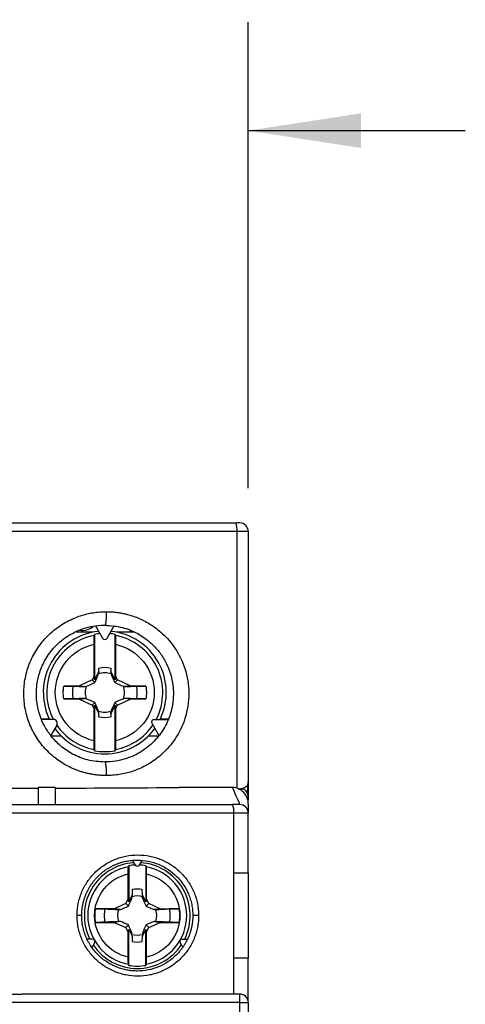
# Model space of a CAD drawing. Header units: inches. Extents: x 0.5 to 21.5, y 0.5 to 16.5.
# Tile 13 of 20: x 17.1 to 18.1, y 7.9 to 10.2. Entities that reach past the tile are written whole.
import ezdxf

# ---------------------------------------------------------------- set-up
doc = ezdxf.new("R2010")
doc.units = ezdxf.units.IN
doc.header["$LTSCALE"] = 2
doc.header["$MEASUREMENT"] = 0
doc.layers.add('DIMENSIONS', color=140, linetype='Continuous', lineweight=25)
doc.styles.add('SLDTEXTSTYLE0', font='TXT', dxfattribs={"width": 0.7})
doc.dimstyles.new('SLDDIMSTYLE0', dxfattribs={"dimtxt": 0.169922, "dimasz": 0.26, "dimexe": 0, "dimexo": 0.0625, "dimgap": 0.04248, "dimtad": 0, "dimtih": 1, "dimtoh": 1, "dimrnd": 1e-09, "dimzin": 12, "dimdsep": 46, "dimtxsty": 'SLDTEXTSTYLE0', "dimsah": 1, "dimcen": 0.09, "dimadec": 0, "dimazin": 3, "dimtfac": 1, "dimtmove": 0, "dimatfit": 0, "dimfxl": 0, "dimfrac": 2, "dimtolj": 1, "dimtzin": 12, "dimarcsym": 0})

# ---------------------------------------------------------------- blocks, each defined once
blk = doc.blocks.new('_D_8')
at = {"layer": 'DIMENSIONS'}
for p, q in [((15.8311, 9.1398), (15.8311, 10.2142)), ((17.5949, 9.1398), (17.5949, 10.2142)), ((15.8311, 9.9642), (15.3311, 9.9642)), ((16.3797, 9.9642), (16.3226, 9.9642)), ((16.3226, 9.9642), (16.3226, 9.6942)), ((16.8846, 9.9642), (16.9417, 9.9642)), ((16.9417, 9.9642), (16.9417, 9.6942)), ((17.5949, 9.9642), (18.0949, 9.9642)), ((16.3226, 9.6942), (16.3797, 9.6942)), ((16.9417, 9.6942), (16.8846, 9.6942))]:
    blk.add_line(p, q, dxfattribs=at)
for points in [[(15.8311, 9.9642), (15.5711, 10.0042), (15.5711, 9.9242)], [(17.5949, 9.9642), (17.8549, 9.9242), (17.8549, 10.0042)]]:
    blk.add_solid(points, dxfattribs=at)
at = {"layer": 'DIMENSIONS', "char_height": 0.16667, "attachment_point": 1, "style": 'SLDTEXTSTYLE0'}
for s, insert in [('1.76', (16.3797, 10.2171)), ('44.8', (16.3797, 9.909))]:
    blk.add_mtext(s, dxfattribs=dict(at, insert=insert))

msp = doc.modelspace()

# ---------------------------------------------------------------- linework, layer by layer
for p, q in [((17.5687, 9.0398), (15.8574, 9.0398)), ((17.5949, 9.0398), (17.5687, 9.0398)), ((17.5687, 9.0398), (17.5687, 8.4471)), ((17.5949, 9.0398), (17.5949, 8.4627)), ((17.2428, 8.8218), (17.2591, 8.7936)), ((17.2648, 8.8243), (17.2642, 8.8232)), ((17.2693, 8.7936), (17.2856, 8.8218)), ((17.2375, 8.8075), (17.1983, 8.8075)), ((17.2406, 8.8024), (17.2406, 8.6974)), ((17.2878, 8.6974), (17.2878, 8.8024)), ((17.332, 8.8075), (17.2909, 8.8075)), ((17.2394, 8.706), (17.2394, 8.7796)), ((17.2891, 8.7796), (17.2891, 8.706)), ((17.2501, 8.7177), (17.2502, 8.7241)), ((17.2782, 8.7241), (17.2783, 8.7177)), ((17.2394, 8.706), (17.2353, 8.6972)), ((17.2406, 8.6974), (17.2394, 8.706)), ((17.2501, 8.7177), (17.2406, 8.6974)), ((17.2501, 8.7177), (17.2505, 8.714)), ((17.2783, 8.7177), (17.2779, 8.714)), ((17.2878, 8.6974), (17.2783, 8.7177)), ((17.2891, 8.706), (17.2878, 8.6974)), ((17.2931, 8.6972), (17.2891, 8.706)), ((17.2058, 8.6835), (17.1696, 8.6829)), ((17.2353, 8.6972), (17.2058, 8.6835)), ((17.2058, 8.6835), (17.2185, 8.682)), ((17.2353, 8.6972), (17.2412, 8.6912)), ((17.2931, 8.6972), (17.2872, 8.6912)), ((17.3226, 8.6835), (17.2931, 8.6972)), ((17.3226, 8.6835), (17.3099, 8.682)), ((17.3588, 8.6829), (17.3226, 8.6835)), ((17.1696, 8.6537), (17.2058, 8.6531)), ((17.2058, 8.6531), (17.2185, 8.6546)), ((17.2058, 8.6531), (17.2353, 8.6394)), ((17.2931, 8.6394), (17.3226, 8.6531)), ((17.3226, 8.6531), (17.3099, 8.6546)), ((17.3226, 8.6531), (17.3588, 8.6537)), ((17.2353, 8.6394), (17.2412, 8.6453)), ((17.2353, 8.6394), (17.2394, 8.6306)), ((17.2394, 8.6306), (17.2406, 8.6392)), ((17.2394, 8.557), (17.2394, 8.6306)), ((17.2406, 8.6392), (17.2406, 8.5341)), ((17.2406, 8.6392), (17.2501, 8.6188)), ((17.2878, 8.6392), (17.2783, 8.6188)), ((17.2931, 8.6394), (17.2872, 8.6453)), ((17.2878, 8.5341), (17.2878, 8.6392)), ((17.2878, 8.6392), (17.2891, 8.6306)), ((17.2891, 8.6306), (17.2931, 8.6394)), ((17.2891, 8.6306), (17.2891, 8.557)), ((17.1366, 8.6067), (17.118, 8.6067)), ((17.2501, 8.6188), (17.2505, 8.6226)), ((17.2502, 8.6125), (17.2501, 8.6188)), ((17.2783, 8.6188), (17.2779, 8.6226)), ((17.2783, 8.6188), (17.2782, 8.6125)), ((17.41, 8.6067), (17.3919, 8.6067)), ((17.1456, 8.6063), (17.1184, 8.6063)), ((17.1534, 8.5928), (17.1398, 8.5692)), ((17.3724, 8.5974), (17.3886, 8.5692)), ((17.3775, 8.6063), (17.41, 8.6063)), ((17.1647, 8.5673), (17.141, 8.5673)), ((17.3868, 8.5673), (17.3637, 8.5673)), ((17.2642, 8.5083), (17.2648, 8.5072)), ((17.15, 8.4492), (17.1107, 8.4492)), ((17.1107, 8.4492), (17.1107, 8.4098)), ((17.15, 8.4492), (17.15, 8.4098)), ((17.5586, 8.4492), (17.4356, 8.4492)), ((17.5949, 8.4627), (17.5949, 8.4216)), ((17.5785, 8.4468), (17.5774, 8.4457)), ((17.5752, 8.4098), (17.5586, 8.4098)), ((17.5949, 8.4109), (17.5949, 8.4216)), ((17.5949, 8.4109), (17.5949, 8.3902)), ((17.5616, 8.3902), (15.8645, 8.3902)), ((17.5616, 8.2524), (17.5616, 8.3902)), ((17.5949, 8.3902), (17.5616, 8.3902)), ((17.5949, 8.2524), (17.5949, 8.3902)), ((17.3193, 8.2688), (17.3193, 8.1859)), ((17.3339, 8.2711), (17.3279, 8.2814)), ((17.3441, 8.2711), (17.3501, 8.2814)), ((17.3587, 8.2688), (17.3587, 8.1859)), ((17.3182, 8.1932), (17.3182, 8.25)), ((17.3598, 8.25), (17.3598, 8.1932)), ((17.5616, 8.0555), (17.5616, 8.2524)), ((17.5616, 8.2524), (17.5949, 8.2524)), ((17.5949, 8.2524), (17.5949, 8.0555)), ((17.3271, 8.2018), (17.3193, 8.1859)), ((17.3268, 8.1937), (17.3271, 8.2018)), ((17.3275, 8.2139), (17.3271, 8.2018)), ((17.3509, 8.2018), (17.3505, 8.2139)), ((17.3512, 8.1937), (17.3509, 8.2018)), ((17.3587, 8.1859), (17.3509, 8.2018)), ((17.3124, 8.1815), (17.286, 8.1697)), ((17.3182, 8.1932), (17.3124, 8.1815)), ((17.3185, 8.1752), (17.3124, 8.1815)), ((17.3193, 8.1859), (17.3182, 8.1932)), ((17.3598, 8.1932), (17.3587, 8.1859)), ((17.3656, 8.1815), (17.3595, 8.1752)), ((17.3656, 8.1815), (17.3598, 8.1932)), ((17.392, 8.1697), (17.3656, 8.1815)), ((17.286, 8.1697), (17.243, 8.1697)), ((17.3001, 8.1677), (17.286, 8.1697)), ((17.392, 8.1697), (17.3779, 8.1677)), ((17.392, 8.1697), (17.435, 8.1697)), ((17.243, 8.1382), (17.286, 8.1382)), ((17.3001, 8.1402), (17.286, 8.1382)), ((17.286, 8.1382), (17.3124, 8.1264)), ((17.3185, 8.1327), (17.3124, 8.1264)), ((17.3595, 8.1327), (17.3656, 8.1264)), ((17.3656, 8.1264), (17.392, 8.1382)), ((17.3779, 8.1402), (17.392, 8.1382)), ((17.392, 8.1382), (17.435, 8.1382)), ((17.3124, 8.1264), (17.3182, 8.1146)), ((17.3182, 8.1146), (17.3193, 8.122)), ((17.3182, 8.0579), (17.3182, 8.1146)), ((17.3193, 8.0391), (17.3193, 8.122)), ((17.3193, 8.122), (17.3271, 8.106)), ((17.3271, 8.106), (17.3268, 8.1142)), ((17.3509, 8.106), (17.3587, 8.122)), ((17.3512, 8.1142), (17.3509, 8.106)), ((17.3587, 8.0391), (17.3587, 8.122)), ((17.3587, 8.122), (17.3598, 8.1146)), ((17.3598, 8.1146), (17.3656, 8.1264)), ((17.3598, 8.1146), (17.3598, 8.0579)), ((17.235, 8.0998), (17.2231, 8.0998)), ((17.2401, 8.0909), (17.2342, 8.0806)), ((17.3271, 8.106), (17.3275, 8.0939)), ((17.3505, 8.0939), (17.3509, 8.106)), ((17.4379, 8.0909), (17.4439, 8.0806)), ((17.443, 8.0998), (17.455, 8.0998)), ((17.5616, 7.9728), (17.5616, 8.0555)), ((17.5949, 8.0555), (17.5616, 8.0555)), ((17.5949, 7.9532), (17.5949, 8.0555)), ((17.5752, 7.9728), (17.074, 7.9728)), ((17.5752, 7.9532), (15.8508, 7.9532)), ((17.5752, 7.9532), (17.5752, 7.9671)), ((17.5752, 7.9532), (17.5949, 7.9532)), ((17.5752, 6.835), (17.5752, 7.9532)), ((17.5949, 7.9532), (17.5949, 6.835))]:
    msp.add_line(p, q)
at = {"flags": 128}
for points in [[(17.3226, 8.8114), (17.3211, 8.8081), (17.3208, 8.8075)], [(17.5752, 7.9671), (17.5752, 7.9684), (17.5752, 7.9695), (17.5752, 7.9705), (17.5752, 7.9713), (17.5752, 7.972), (17.5752, 7.9725), (17.5752, 7.9727), (17.5752, 7.9728)]]:
    msp.add_lwpolyline(points, dxfattribs=at)
for centre, radius, start, end in [((17.5369, 9.0446), 0.0322, 351.4538, 27.5818), ((17.5752, 9.0398), 0.0197, 0, 90), ((17.2122, 8.8509), 0.0394, 260.9942, 310.1135), ((17.2642, 8.6683), 0.1417, 95.7424, 205.9544), ((17.2642, 8.6683), 0.1337, 100.5135, 207.652), ((17.2642, 8.6683), 0.1362, 94.6935, 99.9861), ((17.2642, 8.7966), 0.00591, 210, 330), ((17.2642, 8.6683), 0.1362, 80.0139, 85.3065), ((17.2642, 8.6683), 0.1417, 334.0456, 84.2576), ((17.2642, 8.6683), 0.1337, 332.3488, 79.4865), ((17.2642, 8.6683), 0.0575, 75.909, 104.091), ((17.2642, 8.6683), 0.0452, 71.3185, 108.6815), ((17.2642, 8.6683), 0.0746, 168.7083, 191.2917), ((17.2642, 8.6683), 0.0452, 161.3185, 198.6815), ((17.2642, 8.6683), 0.0452, 341.3185, 18.6815), ((17.2642, 8.6683), 0.0746, 348.7083, 11.2917), ((17.2642, 8.6683), 0.0452, 251.3185, 288.6815), ((17.2642, 8.6683), 0.0575, 255.909, 284.091), ((17.1456, 8.5973), 0.00896, 330, 90), ((17.2642, 8.6683), 0.1417, 215.7424, 270), ((17.2642, 8.6683), 0.1337, 214.1676, 259.4865), ((17.2642, 8.6683), 0.1417, 270, 324.2576), ((17.2642, 8.6683), 0.1337, 280.5135, 325.8268), ((17.3775, 8.6004), 0.00591, 90, 210), ((17.2642, 8.6683), 0.1362, 260.0139, 279.9861), ((17.5273, 8.395), 0.0346, 352.0248, 25.4456), ((17.5752, 8.3902), 0.0197, 0, 90), ((17.339, 8.1539), 0.122, 93.6695, 206.3305), ((17.339, 8.1539), 0.114, 100.3298, 259.6702), ((17.339, 8.1539), 0.1165, 92.2887, 99.7249), ((17.339, 8.274), 0.00591, 210, 330), ((17.339, 8.1539), 0.1165, 80.2751, 87.7113), ((17.339, 8.1539), 0.122, 333.6695, 86.3305), ((17.339, 8.1539), 0.114, 280.3298, 79.6702), ((17.339, 8.1539), 0.0452, 74.5297, 105.4703), ((17.339, 8.1539), 0.0611, 79.1792, 100.8208), ((17.339, 8.1539), 0.0762, 168.3037, 191.6963), ((17.339, 8.1539), 0.0452, 162.2072, 197.7928), ((17.339, 8.1539), 0.0452, 342.2072, 17.7928), ((17.339, 8.1539), 0.0762, 348.3037, 11.6963), ((17.339, 8.1539), 0.0452, 254.5297, 285.4703), ((17.235, 8.0939), 0.00591, 330, 90), ((17.339, 8.1539), 0.122, 213.6695, 326.3305), ((17.339, 8.1539), 0.0611, 259.1792, 280.8208), ((17.443, 8.0939), 0.00591, 90, 210), ((17.339, 8.1539), 0.1165, 260.2751, 279.7249), ((17.5752, 7.9532), 0.0197, 0, 90.0004)]:
    msp.add_arc(centre, radius, start, end)
for centre, major_axis, start_param, end_param in [((17.5634, 8.4627), (0.0315, 0), 5.00663, 5.211468), ((16.713, 11.3497), (5.1036, 0), 4.881734, 4.882566)]:
    msp.add_ellipse(centre, major_axis=major_axis, ratio=0.57735, start_param=start_param, end_param=end_param)
for points, knots in [([(15.8607, 9.0595), (15.8747, 9.0595), (15.9028, 9.0595), (15.9451, 9.0595), (15.9873, 9.0595), (16.0297, 9.0595), (16.072, 9.0595), (16.1144, 9.0595), (16.1569, 9.0595), (16.1994, 9.0595), (16.242, 9.0595), (16.3416, 9.0595), (16.4985, 9.0595), (16.713, 9.0595), (16.9275, 9.0595), (17.0987, 9.0595), (17.2266, 9.0595), (17.3116, 9.0595), (17.3964, 9.0595), (17.481, 9.0595), (17.5373, 9.0595), (17.5654, 9.0595)], [0, 0, 0, 0, 0.024966, 0.049925, 0.074879, 0.09983, 0.124779, 0.149729, 0.174681, 0.199636, 0.224597, 0.249565, 0.374777, 0.500001, 0.625213, 0.750437, 0.800362, 0.850266, 0.900165, 0.950071, 1, 1, 1, 1]), ([(17.5727, 9.0595), (17.5724, 9.0595), (17.5718, 9.0594), (17.5698, 9.0594), (17.5675, 9.0592), (17.566, 9.0591)], [0, 0, 0, 0, 0.235587, 0.483988, 1, 1, 1, 1]), ([(17.5752, 9.0595), (17.5751, 9.0595), (17.5749, 9.0595), (17.5733, 9.0595), (17.5726, 9.0595)], [0, 0, 0, 0, 0.5188097, 1, 1, 1, 1]), ([(17.2676, 8.4768), (17.2648, 8.4768), (17.2592, 8.4769), (17.2508, 8.4774), (17.2425, 8.4784), (17.2342, 8.4796), (17.226, 8.4813), (17.2179, 8.4833), (17.2099, 8.4856), (17.2019, 8.4884), (17.1909, 8.4927), (17.177, 8.4992), (17.161, 8.5089), (17.1461, 8.52), (17.1278, 8.5367), (17.1082, 8.5606), (17.0907, 8.5934), (17.0799, 8.6289), (17.0763, 8.6658), (17.0799, 8.7027), (17.0907, 8.7381), (17.1082, 8.7709), (17.1278, 8.7949), (17.1461, 8.8115), (17.1611, 8.8226), (17.1771, 8.8323), (17.1929, 8.8398), (17.2082, 8.8455), (17.2228, 8.8496), (17.2375, 8.8526), (17.2525, 8.8544), (17.2626, 8.8546), (17.2676, 8.8547)], [0, 0, 0, 0, 0.014266, 0.028438, 0.042541, 0.056602, 0.07065, 0.084711, 0.098814, 0.112984, 0.127249, 0.158704, 0.190167, 0.221385, 0.252597, 0.31462, 0.376465, 0.438241, 0.500026, 0.561811, 0.623587, 0.685433, 0.747454, 0.778659, 0.809882, 0.841336, 0.872795, 0.898392, 0.923752, 0.949034, 0.974397, 1, 1, 1, 1]), ([(17.2676, 8.8547), (17.2676, 8.8509), (17.2675, 8.8449), (17.2671, 8.8376), (17.2667, 8.8326), (17.2661, 8.8285), (17.2655, 8.8251), (17.265, 8.8246), (17.2648, 8.8243)], [0, 0, 0, 0, 0.263357, 0.406648, 0.554226, 0.703111, 0.850157, 1, 1, 1, 1]), ([(17.2676, 8.8547), (17.2706, 8.8547), (17.2767, 8.8546), (17.2856, 8.8539), (17.2946, 8.8529), (17.3035, 8.8514), (17.319, 8.8481), (17.3406, 8.8411), (17.3638, 8.8294), (17.3824, 8.8168), (17.4035, 8.7993), (17.4289, 8.7698), (17.4518, 8.7227), (17.4608, 8.6662), (17.4521, 8.6096), (17.4293, 8.5623), (17.4039, 8.5326), (17.3827, 8.5149), (17.3641, 8.5023), (17.3408, 8.4905), (17.3172, 8.4828), (17.2977, 8.479), (17.2827, 8.4771), (17.2727, 8.4769), (17.2676, 8.4768)], [0, 0, 0, 0, 0.01523, 0.03041, 0.045574, 0.060755, 0.075988, 0.125681, 0.175311, 0.207079, 0.23882, 0.31397, 0.401502, 0.499176, 0.597043, 0.684885, 0.760357, 0.792228, 0.824139, 0.873956, 0.92385, 0.949259, 0.97459, 1, 1, 1, 1]), ([(17.2648, 8.5078), (17.2512, 8.5088), (17.2253, 8.5107), (17.1904, 8.5248), (17.1626, 8.5436), (17.1417, 8.565), (17.127, 8.5867), (17.1173, 8.6069), (17.1114, 8.6253), (17.1076, 8.6436), (17.1059, 8.6641), (17.1074, 8.6886), (17.1138, 8.7164), (17.127, 8.7462), (17.1488, 8.7756), (17.1801, 8.8016), (17.2134, 8.8164), (17.2435, 8.8231), (17.2596, 8.8235), (17.2678, 8.8237)], [0, 0, 0, 0, 0.081822, 0.156203, 0.223173, 0.282727, 0.334861, 0.379567, 0.416837, 0.450417, 0.491266, 0.540083, 0.596856, 0.661571, 0.734216, 0.814785, 0.903278, 0.950642, 1, 1, 1, 1]), ([(17.2646, 8.8234), (17.2781, 8.8224), (17.3038, 8.8205), (17.3383, 8.8065), (17.3659, 8.7879), (17.3867, 8.7668), (17.4014, 8.7454), (17.411, 8.7254), (17.4171, 8.7073), (17.4209, 8.6892), (17.4228, 8.6688), (17.4216, 8.6445), (17.4156, 8.6169), (17.4028, 8.5872), (17.3816, 8.5578), (17.351, 8.5317), (17.3184, 8.5163), (17.2886, 8.5092), (17.2727, 8.5085), (17.2646, 8.5081)], [0, 0, 0, 0, 0.081848, 0.156294, 0.223313, 0.282887, 0.335011, 0.379685, 0.416912, 0.450457, 0.491266, 0.540031, 0.596752, 0.661433, 0.734085, 0.814704, 0.903266, 0.95064, 1, 1, 1, 1]), ([(17.2394, 8.7796), (17.2394, 8.7846), (17.2394, 8.7894), (17.2396, 8.7968), (17.2397, 8.7992), (17.2398, 8.7997)], [0, 0, 0, 0, 0.5, 0.5, 1, 1, 1, 1]), ([(17.2886, 8.7997), (17.2887, 8.7992), (17.2889, 8.7968), (17.289, 8.7895), (17.2891, 8.7846), (17.2891, 8.7796)], [0, 0, 0, 0, 0.5, 0.5, 1, 1, 1, 1]), ([(17.2394, 8.557), (17.214, 8.5626), (17.1914, 8.5767), (17.159, 8.6172), (17.1502, 8.6424), (17.1502, 8.6942), (17.159, 8.7194), (17.1914, 8.7598), (17.214, 8.7739), (17.2394, 8.7796)], [0, 0, 0, 0, 0.25, 0.25, 0.5, 0.5, 0.75, 0.75, 1, 1, 1, 1]), ([(17.2891, 8.7796), (17.3144, 8.7739), (17.337, 8.7598), (17.3694, 8.7194), (17.3783, 8.6942), (17.3783, 8.6424), (17.3694, 8.6172), (17.337, 8.5767), (17.3144, 8.5626), (17.2891, 8.557)], [0, 0, 0, 0, 0.25, 0.25, 0.5, 0.5, 0.75, 0.75, 1, 1, 1, 1]), ([(17.1696, 8.6537), (17.1693, 8.6557), (17.1688, 8.6595), (17.1685, 8.6654), (17.1685, 8.6712), (17.1688, 8.677), (17.1693, 8.6809), (17.1696, 8.6829)], [0, 0, 0, 0, 0.200753, 0.400377, 0.599623, 0.799247, 1, 1, 1, 1]), ([(17.1696, 8.6829), (17.1741, 8.6829), (17.1784, 8.683), (17.1859, 8.683), (17.1891, 8.683), (17.1911, 8.6829)], [0, 0, 0, 0, 0.5, 0.5, 1, 1, 1, 1]), ([(17.3373, 8.6829), (17.3394, 8.683), (17.3425, 8.683), (17.35, 8.683), (17.3544, 8.6829), (17.3588, 8.6829)], [0, 0, 0, 0, 0.5, 0.5, 1, 1, 1, 1]), ([(17.3588, 8.6829), (17.3591, 8.6809), (17.3596, 8.677), (17.36, 8.6712), (17.36, 8.6654), (17.3596, 8.6595), (17.3591, 8.6557), (17.3588, 8.6537)], [0, 0, 0, 0, 0.200753, 0.400377, 0.599623, 0.799247, 1, 1, 1, 1]), ([(17.1911, 8.6537), (17.1891, 8.6536), (17.186, 8.6536), (17.1785, 8.6536), (17.1741, 8.6536), (17.1696, 8.6537)], [0, 0, 0, 0, 0.5, 0.5, 1, 1, 1, 1]), ([(17.3588, 8.6537), (17.3544, 8.6536), (17.35, 8.6536), (17.3425, 8.6536), (17.3394, 8.6536), (17.3373, 8.6537)], [0, 0, 0, 0, 0.5, 0.5, 1, 1, 1, 1]), ([(17.2398, 8.5369), (17.2397, 8.5373), (17.2396, 8.5397), (17.2394, 8.5471), (17.2394, 8.552), (17.2394, 8.557)], [0, 0, 0, 0, 0.5, 0.5, 1, 1, 1, 1]), ([(17.2891, 8.557), (17.2891, 8.552), (17.289, 8.5471), (17.2889, 8.5397), (17.2887, 8.5373), (17.2886, 8.5369)], [0, 0, 0, 0, 0.5, 0.5, 1, 1, 1, 1]), ([(17.2648, 8.5072), (17.265, 8.5069), (17.2655, 8.5064), (17.2661, 8.503), (17.2667, 8.499), (17.2671, 8.4939), (17.2675, 8.4866), (17.2676, 8.4806), (17.2676, 8.4768)], [0, 0, 0, 0, 0.149517, 0.29662, 0.445562, 0.593197, 0.736542, 1, 1, 1, 1]), ([(17.5949, 8.4109), (17.5949, 8.4158), (17.594, 8.4207), (17.5903, 8.4298), (17.5877, 8.434), (17.5778, 8.4447), (17.5684, 8.4492), (17.5586, 8.4492)], [0, 0, 0, 0, 0.25, 0.25, 0.5, 0.5, 1, 1, 1, 1]), ([(17.5785, 8.4468), (17.5839, 8.4485), (17.5883, 8.4499), (17.5926, 8.4534), (17.5935, 8.4547), (17.5944, 8.4573), (17.5946, 8.4582), (17.5949, 8.4603), (17.5949, 8.4614), (17.5949, 8.4627)], [0, 0, 0, 0, 0.5, 0.5, 0.75, 0.75, 0.875, 0.875, 1, 1, 1, 1]), ([(17.5949, 8.4213), (17.5945, 8.4295), (17.5937, 8.4443), (17.5944, 8.4549), (17.5948, 8.4596)], [0, 0, 0, 0, 0.55417, 1, 1, 1, 1]), ([(17.5949, 8.4216), (17.5949, 8.4245), (17.5948, 8.4274), (17.5939, 8.4331), (17.5931, 8.4359), (17.5904, 8.4411), (17.5884, 8.4433), (17.5832, 8.4457), (17.5802, 8.446), (17.5774, 8.4457)], [0, 0, 0, 0, 0.25, 0.25, 0.5, 0.5, 0.75, 0.75, 1, 1, 1, 1]), ([(15.8675, 8.4098), (15.8831, 8.4098), (15.9142, 8.4098), (15.9609, 8.4098), (16.0077, 8.4098), (16.0545, 8.4098), (16.1013, 8.4098), (16.1482, 8.4098), (16.1951, 8.4098), (16.242, 8.4098), (16.289, 8.4098), (16.336, 8.4098), (16.383, 8.4098), (16.4301, 8.4098), (16.4771, 8.4098), (16.5243, 8.4098), (16.5714, 8.4098), (16.6186, 8.4098), (16.6658, 8.4098), (16.7256, 8.4098), (16.798, 8.4098), (16.8829, 8.4098), (16.9677, 8.4098), (17.0525, 8.4098), (17.1371, 8.4098), (17.2216, 8.4098), (17.306, 8.4098), (17.3903, 8.4098), (17.4745, 8.4098), (17.5306, 8.4098), (17.5586, 8.4098)], [0, 0, 0, 0, 0.0278235, 0.0556308, 0.0834238, 0.1112047, 0.1389754, 0.166738, 0.1944946, 0.2222471, 0.2499977, 0.2777483, 0.3055011, 0.333258, 0.3610212, 0.3887926, 0.4165744, 0.4443684, 0.4721768, 0.5000017, 0.5500719, 0.6000947, 0.650082, 0.7000457, 0.7499977, 0.7999499, 0.8499144, 0.8999029, 0.9499275, 1, 1, 1, 1]), ([(17.2003, 8.1539), (17.2003, 8.1563), (17.2004, 8.1609), (17.2009, 8.1677), (17.2017, 8.1745), (17.2029, 8.1813), (17.2044, 8.188), (17.2063, 8.1946), (17.2085, 8.2011), (17.2134, 8.2139), (17.2232, 8.2322), (17.2407, 8.2534), (17.262, 8.2709), (17.2864, 8.2839), (17.3128, 8.292), (17.3404, 8.2946), (17.368, 8.2919), (17.3945, 8.2838), (17.4189, 8.2708), (17.4402, 8.2532), (17.4577, 8.232), (17.4685, 8.2117), (17.4746, 8.1945), (17.478, 8.1812), (17.48, 8.1677), (17.4803, 8.1585), (17.4804, 8.1539)], [0, 0, 0, 0, 0.015731, 0.031354, 0.046906, 0.062428, 0.077957, 0.093532, 0.109192, 0.124974, 0.187063, 0.249348, 0.311638, 0.374061, 0.436884, 0.499799, 0.562819, 0.625824, 0.688498, 0.751041, 0.813403, 0.875527, 0.906851, 0.937833, 0.968779, 1, 1, 1, 1]), ([(17.2111, 8.1539), (17.2111, 8.1563), (17.2112, 8.161), (17.2118, 8.1681), (17.2128, 8.1751), (17.2141, 8.182), (17.2159, 8.1889), (17.218, 8.1956), (17.2204, 8.2022), (17.2233, 8.2086), (17.2264, 8.2149), (17.2299, 8.2209), (17.2337, 8.2268), (17.2378, 8.2324), (17.2423, 8.2378), (17.247, 8.2429), (17.2519, 8.2478), (17.2571, 8.2523), (17.2625, 8.2566), (17.2682, 8.2606), (17.274, 8.2642), (17.28, 8.2676), (17.2862, 8.2706), (17.2925, 8.2732), (17.2989, 8.2755), (17.3055, 8.2775), (17.3121, 8.2791), (17.3188, 8.2803), (17.3255, 8.2812), (17.3323, 8.2818), (17.3535, 8.2823), (17.3893, 8.2752), (17.4213, 8.2538), (17.4379, 8.2354), (17.4453, 8.2255), (17.4517, 8.2149), (17.4571, 8.2037), (17.4615, 8.1918), (17.4646, 8.1795), (17.4666, 8.1668), (17.4668, 8.1582), (17.467, 8.1539)], [0, 0, 0, 0, 0.017597, 0.03518, 0.052742, 0.070275, 0.08778, 0.105258, 0.12271, 0.140139, 0.157544, 0.174926, 0.192282, 0.209614, 0.226921, 0.244204, 0.261462, 0.278695, 0.295904, 0.313089, 0.33025, 0.347386, 0.364499, 0.381587, 0.398651, 0.415691, 0.432706, 0.449698, 0.466666, 0.48361, 0.50053, 0.625651, 0.750567, 0.78091, 0.811492, 0.842313, 0.87337, 0.904663, 0.9362, 0.967987, 1, 1, 1, 1]), ([(17.3182, 8.25), (17.3182, 8.254), (17.3182, 8.2579), (17.3184, 8.2638), (17.3185, 8.2657), (17.3186, 8.2661)], [0, 0, 0, 0, 0.5, 0.5, 1, 1, 1, 1]), ([(17.3595, 8.2661), (17.3596, 8.2657), (17.3597, 8.2638), (17.3598, 8.2579), (17.3598, 8.254), (17.3598, 8.25)], [0, 0, 0, 0, 0.5, 0.5, 1, 1, 1, 1]), ([(17.3182, 8.0579), (17.2962, 8.0626), (17.2766, 8.0747), (17.2484, 8.1097), (17.2407, 8.1315), (17.2407, 8.1764), (17.2484, 8.1982), (17.2766, 8.2331), (17.2962, 8.2453), (17.3182, 8.25)], [0, 0, 0, 0, 0.25, 0.25, 0.5, 0.5, 0.75, 0.75, 1, 1, 1, 1]), ([(17.3598, 8.25), (17.3818, 8.2453), (17.4014, 8.2331), (17.4296, 8.1982), (17.4373, 8.1764), (17.4373, 8.1315), (17.4296, 8.1097), (17.4014, 8.0747), (17.3818, 8.0626), (17.3598, 8.0579)], [0, 0, 0, 0, 0.25, 0.25, 0.5, 0.5, 0.75, 0.75, 1, 1, 1, 1]), ([(17.4804, 8.1539), (17.4804, 8.1516), (17.4803, 8.1471), (17.4798, 8.1402), (17.479, 8.1334), (17.4778, 8.1267), (17.4763, 8.1201), (17.4745, 8.1135), (17.4723, 8.1069), (17.4674, 8.0941), (17.4577, 8.0759), (17.4401, 8.0546), (17.4189, 8.0371), (17.3945, 8.0241), (17.368, 8.0159), (17.3404, 8.0133), (17.3128, 8.0159), (17.2864, 8.024), (17.262, 8.037), (17.2407, 8.0545), (17.2232, 8.0757), (17.2123, 8.096), (17.2061, 8.1132), (17.2028, 8.1266), (17.2007, 8.1402), (17.2004, 8.1493), (17.2003, 8.1539)], [0, 0, 0, 0, 0.015667, 0.031228, 0.046722, 0.062187, 0.077661, 0.093184, 0.108794, 0.124529, 0.186644, 0.249023, 0.311558, 0.374241, 0.437238, 0.500266, 0.563172, 0.626005, 0.688418, 0.750716, 0.812985, 0.875083, 0.906505, 0.937592, 0.968654, 1, 1, 1, 1]), ([(17.2111, 8.1539), (17.2111, 8.1539), (17.2099, 8.1539), (17.2057, 8.1539), (17.2028, 8.1539), (17.2003, 8.1539)], [0, 0, 0, 0, 0.5, 0.5, 1, 1, 1, 1]), ([(17.467, 8.1539), (17.4669, 8.1517), (17.4669, 8.1471), (17.4663, 8.1401), (17.4653, 8.133), (17.4639, 8.1258), (17.4621, 8.1186), (17.4598, 8.1114), (17.457, 8.1042), (17.4537, 8.0971), (17.4499, 8.09), (17.4456, 8.0831), (17.4408, 8.0763), (17.4355, 8.0698), (17.4202, 8.0534), (17.3893, 8.0326), (17.3521, 8.0253), (17.3282, 8.0263), (17.3174, 8.0277), (17.3064, 8.03), (17.2955, 8.0334), (17.2846, 8.0379), (17.2741, 8.0435), (17.2638, 8.0502), (17.2541, 8.0579), (17.245, 8.0668), (17.2367, 8.0767), (17.2293, 8.0877), (17.2229, 8.0995), (17.2178, 8.1122), (17.214, 8.1256), (17.2115, 8.1396), (17.2112, 8.1491), (17.2111, 8.1539)], [0, 0, 0, 0, 0.01698, 0.034337, 0.052067, 0.07016, 0.088618, 0.107441, 0.126632, 0.146192, 0.166122, 0.186421, 0.207088, 0.228122, 0.249526, 0.374701, 0.499582, 0.526388, 0.553789, 0.581786, 0.610378, 0.639566, 0.66935, 0.69973, 0.730705, 0.762277, 0.794445, 0.827211, 0.860573, 0.894528, 0.929083, 0.964249, 1, 1, 1, 1]), ([(17.243, 8.1382), (17.2427, 8.1403), (17.2421, 8.1444), (17.2417, 8.1508), (17.2417, 8.1571), (17.2421, 8.1634), (17.2427, 8.1676), (17.243, 8.1697)], [0, 0, 0, 0, 0.200857, 0.400429, 0.599571, 0.799143, 1, 1, 1, 1]), ([(17.243, 8.1697), (17.2475, 8.1697), (17.2518, 8.1697), (17.2593, 8.1696), (17.2624, 8.1695), (17.2644, 8.1694)], [0, 0, 0, 0, 0.5, 0.5, 1, 1, 1, 1]), ([(17.382, 8.1677), (17.3916, 8.1682), (17.4009, 8.1687), (17.4103, 8.1692), (17.4114, 8.1693), (17.4125, 8.1693), (17.4136, 8.1694)], [0, 0, 0, 0, 0.001586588, 0.001586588, 0.001586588, 0.001771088, 0.001771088, 0.001771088, 0.001771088]), ([(17.435, 8.1697), (17.4306, 8.1697), (17.4262, 8.1697), (17.4187, 8.1696), (17.4156, 8.1695), (17.4136, 8.1694)], [0, 0, 0, 0, 0.5, 0.5, 1, 1, 1, 1]), ([(17.435, 8.1697), (17.4353, 8.1676), (17.4359, 8.1634), (17.4363, 8.1571), (17.4363, 8.1508), (17.4359, 8.1444), (17.4353, 8.1403), (17.435, 8.1382)], [0, 0, 0, 0, 0.200857, 0.400429, 0.599571, 0.799143, 1, 1, 1, 1]), ([(17.4804, 8.1539), (17.4789, 8.1539), (17.4773, 8.1539), (17.474, 8.1539), (17.4724, 8.1539), (17.4697, 8.1539), (17.4686, 8.1539), (17.4673, 8.1539), (17.467, 8.1539), (17.467, 8.1539)], [0, 0, 0, 0, 0.25, 0.25, 0.5, 0.5, 0.75, 0.75, 1, 1, 1, 1]), ([(17.2644, 8.1385), (17.2624, 8.1384), (17.2593, 8.1383), (17.2518, 8.1382), (17.2475, 8.1382), (17.243, 8.1382)], [0, 0, 0, 0, 0.5, 0.5, 1, 1, 1, 1]), ([(17.296, 8.1401), (17.2865, 8.1397), (17.2771, 8.1392), (17.2677, 8.1387), (17.2666, 8.1386), (17.2655, 8.1386), (17.2644, 8.1385)], [0, 0, 0, 0, 0.001586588, 0.001586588, 0.001586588, 0.001771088, 0.001771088, 0.001771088, 0.001771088]), ([(17.435, 8.1382), (17.4306, 8.1382), (17.4262, 8.1382), (17.4187, 8.1383), (17.4156, 8.1384), (17.4136, 8.1385)], [0, 0, 0, 0, 0.5, 0.5, 1, 1, 1, 1]), ([(17.3186, 8.0418), (17.3185, 8.0422), (17.3184, 8.0441), (17.3182, 8.05), (17.3182, 8.0539), (17.3182, 8.0579)], [0, 0, 0, 0, 0.5, 0.5, 1, 1, 1, 1]), ([(17.3598, 8.0579), (17.3598, 8.0539), (17.3598, 8.05), (17.3597, 8.0441), (17.3596, 8.0422), (17.3595, 8.0418)], [0, 0, 0, 0, 0.5, 0.5, 1, 1, 1, 1]), ([(16.352, 7.9728), (16.4121, 7.9728), (16.4723, 7.9717), (16.5926, 7.9697), (16.6528, 7.9689), (16.7733, 7.9689), (16.8335, 7.9697), (16.9538, 7.9717), (17.0139, 7.9728), (17.074, 7.9728)], [0, 0, 0, 0, 0.25, 0.25, 0.5, 0.5, 0.75, 0.75, 1, 1, 1, 1])]:
    msp.add_open_spline(points, degree=3, knots=knots)
for points in [[(17.2398, 8.7997), (17.2401, 8.8006), (17.2403, 8.8015), (17.2406, 8.8024)], [(17.2878, 8.8024), (17.2881, 8.8015), (17.2883, 8.8006), (17.2886, 8.7997)], [(17.2505, 8.714), (17.2504, 8.7174), (17.2503, 8.7207), (17.2502, 8.7241)], [(17.2782, 8.7241), (17.2781, 8.7207), (17.278, 8.7174), (17.2779, 8.714)], [(17.2412, 8.6912), (17.2443, 8.6981), (17.247, 8.7046), (17.2497, 8.7111)], [(17.2497, 8.7111), (17.25, 8.7121), (17.2503, 8.713), (17.2505, 8.714)], [(17.2779, 8.714), (17.2781, 8.713), (17.2784, 8.7121), (17.2787, 8.7111)], [(17.2787, 8.7111), (17.2814, 8.7046), (17.2842, 8.6981), (17.2872, 8.6912)], [(17.1911, 8.6829), (17.2002, 8.6826), (17.2093, 8.6823), (17.2185, 8.682)], [(17.2185, 8.682), (17.2195, 8.6822), (17.2204, 8.6825), (17.2214, 8.6828)], [(17.2214, 8.6828), (17.2279, 8.6855), (17.2344, 8.6882), (17.2412, 8.6912)], [(17.2872, 8.6912), (17.294, 8.6882), (17.3005, 8.6855), (17.307, 8.6828)], [(17.307, 8.6828), (17.308, 8.6825), (17.309, 8.6822), (17.3099, 8.682)], [(17.3099, 8.682), (17.3192, 8.6823), (17.3283, 8.6826), (17.3373, 8.6829)], [(17.2185, 8.6546), (17.2093, 8.6543), (17.2002, 8.654), (17.1911, 8.6537)], [(17.2214, 8.6538), (17.2204, 8.6541), (17.2195, 8.6544), (17.2185, 8.6546)], [(17.2412, 8.6453), (17.2344, 8.6483), (17.2279, 8.6511), (17.2214, 8.6538)], [(17.307, 8.6538), (17.3005, 8.6511), (17.294, 8.6483), (17.2872, 8.6453)], [(17.3099, 8.6546), (17.309, 8.6544), (17.308, 8.6541), (17.307, 8.6538)], [(17.3373, 8.6537), (17.3283, 8.654), (17.3192, 8.6543), (17.3099, 8.6546)], [(17.2497, 8.6255), (17.247, 8.632), (17.2443, 8.6385), (17.2412, 8.6453)], [(17.2872, 8.6453), (17.2842, 8.6385), (17.2814, 8.632), (17.2787, 8.6255)], [(17.2505, 8.6226), (17.2503, 8.6235), (17.25, 8.6245), (17.2497, 8.6255)], [(17.2502, 8.6125), (17.2503, 8.6158), (17.2504, 8.6192), (17.2505, 8.6226)], [(17.2787, 8.6255), (17.2784, 8.6245), (17.2781, 8.6235), (17.2779, 8.6226)], [(17.2779, 8.6226), (17.278, 8.6192), (17.2781, 8.6158), (17.2782, 8.6125)], [(17.2406, 8.5341), (17.2403, 8.535), (17.2401, 8.536), (17.2398, 8.5369)], [(17.2886, 8.5369), (17.2883, 8.536), (17.2881, 8.535), (17.2878, 8.5341)], [(16.7327, 8.4469), (16.8589, 8.447), (16.9849, 8.4472), (17.1107, 8.4476)], [(17.15, 8.4478), (17.2455, 8.4481), (17.3407, 8.4486), (17.4356, 8.4492)], [(17.5756, 8.4098), (17.5699, 8.423), (17.5642, 8.4361), (17.5586, 8.4492)], [(17.3186, 8.2661), (17.3188, 8.267), (17.3191, 8.2679), (17.3193, 8.2688)], [(17.3587, 8.2688), (17.359, 8.2679), (17.3592, 8.267), (17.3595, 8.2661)], [(17.3001, 8.1677), (17.3061, 8.1701), (17.3122, 8.1725), (17.3185, 8.1752)], [(17.3185, 8.1752), (17.3215, 8.1815), (17.3242, 8.1876), (17.3268, 8.1937)], [(17.3512, 8.1937), (17.3539, 8.1876), (17.3566, 8.1815), (17.3595, 8.1752)], [(17.3595, 8.1752), (17.3658, 8.1725), (17.3719, 8.1701), (17.3779, 8.1677)], [(17.2644, 8.1694), (17.2749, 8.1688), (17.2854, 8.1683), (17.296, 8.1677)], [(17.296, 8.1677), (17.2974, 8.1677), (17.2988, 8.1677), (17.3001, 8.1677)], [(17.3779, 8.1677), (17.3793, 8.1677), (17.3806, 8.1677), (17.382, 8.1677)], [(17.3001, 8.1402), (17.2988, 8.1402), (17.2974, 8.1402), (17.296, 8.1401)], [(17.3185, 8.1327), (17.3122, 8.1354), (17.3061, 8.1378), (17.3001, 8.1402)], [(17.3268, 8.1142), (17.3242, 8.1202), (17.3215, 8.1263), (17.3185, 8.1327)], [(17.3595, 8.1327), (17.3566, 8.1263), (17.3539, 8.1202), (17.3512, 8.1142)], [(17.3779, 8.1402), (17.3719, 8.1378), (17.3658, 8.1354), (17.3595, 8.1327)], [(17.382, 8.1401), (17.3806, 8.1402), (17.3793, 8.1402), (17.3779, 8.1402)], [(17.4136, 8.1385), (17.4031, 8.139), (17.3927, 8.1396), (17.382, 8.1401)], [(17.3193, 8.0391), (17.3191, 8.04), (17.3188, 8.0409), (17.3186, 8.0418)], [(17.3595, 8.0418), (17.3592, 8.0409), (17.359, 8.04), (17.3587, 8.0391)]]:
    msp.add_open_spline(points, degree=3)

# ---------------------------------------------------------------- dimensions: what is measured, and where the dimension line sits
at = {"layer": 'DIMENSIONS'}
dim = msp.add_linear_dim(base=(17.5949, 9.9642), p1=(15.8311, 9.0398), p2=(17.5949, 9.0398), dimstyle='SLDDIMSTYLE0', dxfattribs=at)
dim.commit()
dim.dimension.update_dxf_attribs({"geometry": '_D_8', "text_midpoint": (16.6321, 9.9642), "dimtype": 160})

doc.saveas('drawing.dxf')
